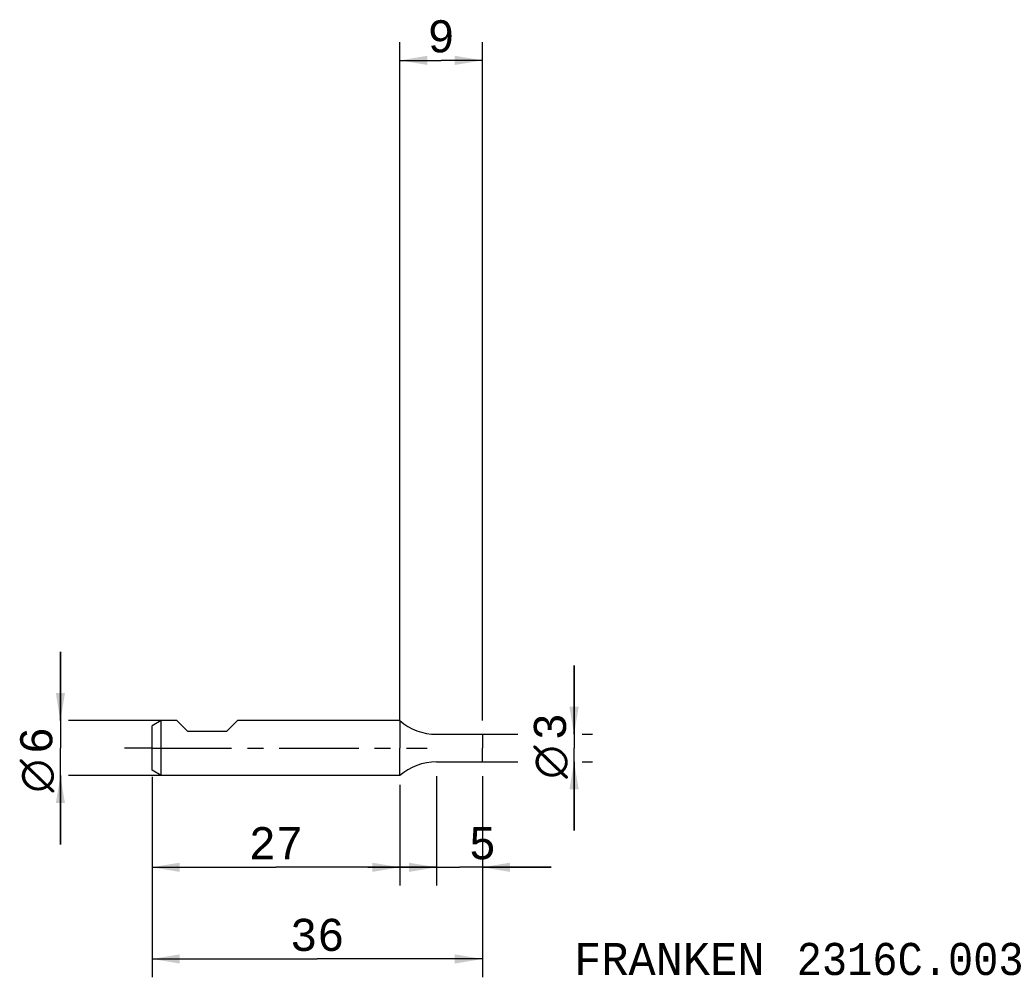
# Model space of a CAD drawing. Extents: x -41 to 66, y -25 to 79.
import ezdxf
from ezdxf.enums import TextEntityAlignment as Align

# ---------------------------------------------------------------- set-up
doc = ezdxf.new("R2010")
doc.units = 0
doc.header["$LTSCALE"] = 23.1
doc.linetypes.add('CENTER', pattern=[0.6, 0.375, -0.075, 0.075, -0.075])
doc.layers.get('0').update_dxf_attribs({"linetype": 'CONTINUOUS'})
for name, color, linetype in [('1', 4, 'CONTINUOUS'), ('2', 7, 'CONTINUOUS'), ('SK1', 4, 'CONTINUOUS'), ('SK2', 7, 'CONTINUOUS'), ('SK4', 2, 'CENTER'), ('SK6', 5, 'CONTINUOUS')]:
    doc.layers.add(name, color=color, linetype=linetype)
doc.styles.add('TEXTSTYLE_1', font='gdt', dxfattribs={"width": 0.8})
doc.styles.add('TEXTSTYLE_2', font='monos.ttf')
doc.dimstyles.new('DIMSTYLE_1', dxfattribs={"dimtxt": 3.5, "dimasz": 3, "dimexe": 2, "dimexo": 0, "dimgap": 0.875, "dimtad": 1, "dimdec": 3, "dimtxsty": 'TEXTSTYLE_2', "dimblk": '_FILLED', "dimblk1": '_FILLED', "dimblk2": '_FILLED', "dimcen": 0.09, "dimclrt": 5, "dimazin": 3, "dimtfac": 1, "dimtdec": 3, "dimtofl": 0, "dimtmove": 0, "dimatfit": 3, "dimtolj": 1})
doc.dimstyles.new('DIMSTYLE_2', dxfattribs={"dimtxt": 3.5, "dimasz": 3, "dimexe": 2, "dimexo": 0, "dimgap": 0.875, "dimtad": 1, "dimdec": 3, "dimtxsty": 'TEXTSTYLE_2', "dimblk": '_FILLED', "dimblk1": '_FILLED', "dimblk2": '_FILLED', "dimcen": 0.09, "dimclrt": 5, "dimazin": 3, "dimtp": 0.2, "dimtm": 0.2, "dimtfac": 1, "dimtdec": 3, "dimtofl": 0, "dimtmove": 0, "dimatfit": 3, "dimtolj": 1})
doc.dimstyles.new('DIMSTYLE_3', dxfattribs={"dimtxt": 3.5, "dimasz": 3, "dimexe": 2, "dimexo": 0, "dimgap": 0.875, "dimtad": 1, "dimdec": 3, "dimtxsty": 'TEXTSTYLE_2', "dimblk": '_FILLED', "dimblk1": '_FILLED', "dimblk2": '_FILLED', "dimcen": 0.09, "dimclrt": 5, "dimazin": 3, "dimtp": 0.1, "dimtm": 0.1, "dimtfac": 1, "dimtdec": 3, "dimtofl": 0, "dimtmove": 0, "dimatfit": 3, "dimtolj": 1})

# ---------------------------------------------------------------- blocks, each defined once
blk = doc.blocks.new('_FILLED')
at = {"color": 0, "linetype": 'BYBLOCK'}
blk.add_solid([(0, 0), (-1, 0.167), (-1, -0.167)], dxfattribs=at)
blk = doc.blocks.new('*D0')
at = {"layer": '2', "color": 7, "linetype": 'CONTINUOUS'}
for p, q in [((4, -3.06), (4, -15)), ((9, -3.06), (9, -6.88)), ((4, -13), (-3.5, -13)), ((-3.5, -13), (6.5, -13)), ((16.5, -13), (6.5, -13)), ((9, -13), (16.5, -13)), ((9, -13.88), (9, -15))]:
    blk.add_line(p, q, dxfattribs=at)
at = {"layer": '2', "color": 7, "linetype": 'CONTINUOUS', "xscale": 3, "yscale": 3, "zscale": 3}
blk.add_blockref('_FILLED', (4, -13), dxfattribs=at)
at = {"layer": '2', "color": 7, "linetype": 'CONTINUOUS', "xscale": 3, "yscale": 3, "zscale": 3, "rotation": 180}
blk.add_blockref('_FILLED', (9, -13), dxfattribs=at)
at = {"layer": '2', "color": 7, "linetype": 'CONTINUOUS', "style": 'TEXTSTYLE_2'}
blk.add_text('5', height=3.5, dxfattribs=at).set_placement((9, -12.12), align=Align.CENTER)
blk = doc.blocks.new('*D1')
at = {"layer": '2', "color": 7, "linetype": 'CONTINUOUS'}
for p, q in [((19, 1.5), (19, 9)), ((19, 9), (19, 0)), ((9, 1.5), (12.88, 1.5)), ((19.88, 1.5), (21, 1.5)), ((19, -9), (19, 0)), ((9, -1.5), (12.88, -1.5)), ((19, -1.5), (19, -9)), ((19.88, -1.5), (21, -1.5))]:
    blk.add_line(p, q, dxfattribs=at)
at = {"layer": '2', "color": 7, "linetype": 'CONTINUOUS', "xscale": 3, "yscale": 3, "zscale": 3}
for p, rotation in [((19, 1.5), 270), ((19, -1.5), 90)]:
    blk.add_blockref('_FILLED', p, dxfattribs=dict(at, rotation=rotation))
at = {"layer": '2', "color": 7, "linetype": 'CONTINUOUS'}
for s, style, p in [('3', 'TEXTSTYLE_2', (18.12, 2.33)), ('n', 'TEXTSTYLE_1', (18.12, -1.52))]:
    blk.add_text(s, height=3.5, rotation=90, dxfattribs=dict(at, style=style)).set_placement(p, align=Align.CENTER)
blk = doc.blocks.new('*D2')
at = {"layer": '2', "color": 7, "linetype": 'CONTINUOUS'}
for p, q in [((0, 3), (0, 77)), ((9, 3), (9, 77)), ((0, 75), (4.5, 75)), ((9, 75), (4.5, 75))]:
    blk.add_line(p, q, dxfattribs=at)
at = {"layer": '2', "color": 7, "linetype": 'CONTINUOUS', "xscale": 3, "yscale": 3, "zscale": 3, "rotation": 180}
blk.add_blockref('_FILLED', (0, 75), dxfattribs=at)
at = {"layer": '2', "color": 7, "linetype": 'CONTINUOUS', "xscale": 3, "yscale": 3, "zscale": 3}
blk.add_blockref('_FILLED', (9, 75), dxfattribs=at)
at = {"layer": '2', "color": 7, "linetype": 'CONTINUOUS', "style": 'TEXTSTYLE_2'}
blk.add_text('9', height=3.5, dxfattribs=at).set_placement((4.5, 75.875), align=Align.CENTER)
blk = doc.blocks.new('*D3')
at = {"layer": 'SK2', "color": 7, "linetype": 'CONTINUOUS'}
for p, q in [((-27, -3.14), (-27, -25)), ((9, -3.14), (9, -25)), ((-27, -23), (-9, -23)), ((9, -23), (-9, -23))]:
    blk.add_line(p, q, dxfattribs=at)
at = {"layer": 'SK2', "color": 7, "linetype": 'CONTINUOUS', "xscale": 3, "yscale": 3, "zscale": 3, "rotation": 180}
blk.add_blockref('_FILLED', (-27, -23), dxfattribs=at)
at = {"layer": 'SK2', "color": 7, "linetype": 'CONTINUOUS', "xscale": 3, "yscale": 3, "zscale": 3}
blk.add_blockref('_FILLED', (9, -23), dxfattribs=at)
at = {"layer": 'SK2', "color": 7, "linetype": 'CONTINUOUS', "style": 'TEXTSTYLE_2'}
blk.add_text('36', height=3.5, dxfattribs=at).set_placement((-9, -22.12), align=Align.CENTER)
blk = doc.blocks.new('*D4')
at = {"layer": 'SK2', "color": 7, "linetype": 'CONTINUOUS'}
for p, q in [((-37, 3), (-37, 10.5)), ((-37, 10.5), (-37, 0)), ((-26, 3), (-36.12, 3)), ((-37, -10.5), (-37, 0)), ((-37, -3), (-37, -10.5)), ((-26, -3), (-36.12, -3))]:
    blk.add_line(p, q, dxfattribs=at)
at = {"layer": 'SK2', "color": 7, "linetype": 'CONTINUOUS', "xscale": 3, "yscale": 3, "zscale": 3}
for p, rotation in [((-37, 3), 270), ((-37, -3), 90)]:
    blk.add_blockref('_FILLED', p, dxfattribs=dict(at, rotation=rotation))
at = {"layer": 'SK2', "color": 7, "linetype": 'CONTINUOUS'}
for s, style, p in [('6', 'TEXTSTYLE_2', (-37.88, 0.82)), ('n', 'TEXTSTYLE_1', (-37.88, -3.03))]:
    blk.add_text(s, height=3.5, rotation=90, dxfattribs=dict(at, style=style)).set_placement(p, align=Align.CENTER)
blk = doc.blocks.new('*D5')
at = {"layer": 'SK2', "color": 7, "linetype": 'CONTINUOUS'}
for p, q in [((-27, -4), (-27, -15)), ((0, -4), (0, -15)), ((-27, -13), (-13.5, -13)), ((0, -13), (-13.5, -13))]:
    blk.add_line(p, q, dxfattribs=at)
at = {"layer": 'SK2', "color": 7, "linetype": 'CONTINUOUS', "xscale": 3, "yscale": 3, "zscale": 3, "rotation": 180}
blk.add_blockref('_FILLED', (-27, -13), dxfattribs=at)
at = {"layer": 'SK2', "color": 7, "linetype": 'CONTINUOUS', "xscale": 3, "yscale": 3, "zscale": 3}
blk.add_blockref('_FILLED', (0, -13), dxfattribs=at)
at = {"layer": 'SK2', "color": 7, "linetype": 'CONTINUOUS', "style": 'TEXTSTYLE_2'}
blk.add_text('27', height=3.5, dxfattribs=at).set_placement((-13.5, -12.125), align=Align.CENTER)

msp = doc.modelspace()

# ---------------------------------------------------------------- linework, layer by layer
at = {"layer": '1', "color": 4, "linetype": 'CONTINUOUS'}
for p, q in [((0, 3), (0, 0)), ((3.997, 1.5), (9, 1.5)), ((9, 1.5), (9, 0)), ((0, -3), (0, 0)), ((9, -1.5), (9, 0)), ((3.997, -1.5), (9, -1.5))]:
    msp.add_line(p, q, dxfattribs=at)
for centre, start, end in [((3.997, 7.5753), 228.859636, 270), ((3.997, -7.5753), 90, 131.140364)]:
    msp.add_arc(centre, 6.0753, start, end, dxfattribs=at)
at = {"layer": 'SK1', "color": 4, "linetype": 'CONTINUOUS'}
for p, q in [((-26, 3), (-27, 2.4226)), ((-27, -2.4226), (-27, 2.4226)), ((-24.3, 3), (-26, 3)), ((-26, -3), (-26, 3)), ((-23.1, 1.8), (-24.3, 3)), ((-18.9, 1.8), (-17.7, 3)), ((0, 3), (-17.7, 3)), ((-18.9, 1.8), (-23.1, 1.8)), ((-26, -3), (-27, -2.4226)), ((0, -3), (-26, -3))]:
    msp.add_line(p, q, dxfattribs=at)
at = {"layer": 'SK4', "color": 2, "linetype": 'CENTER'}
for q in [(-30, 0), (3, 0)]:
    msp.add_line((-27, 0), q, dxfattribs=at)

# ---------------------------------------------------------------- texts
at = {"layer": 'SK6', "color": 5, "linetype": 'CONTINUOUS', "style": 'TEXTSTYLE_2'}
for s, p in [('FRANKEN ', (19, -24.75)), ('2316C.003', (43.2452, -24.75))]:
    msp.add_text(s, height=3.5, dxfattribs=at).set_placement(p)

# ---------------------------------------------------------------- dimensions: what is measured, and where the dimension line sits
at = {"layer": '2', "color": 2, "linetype": 'CONTINUOUS'}
for base, p1, p2, dimstyle, picture, middle in [((9, 75), (0, 3), (9, 3), 'DIMSTYLE_2', '*D2', (4.4933, 75)), ((9, -13), (4, -3.0618), (9, -3.0618), 'DIMSTYLE_1', '*D0', (8.9665, -13))]:
    dim = msp.add_linear_dim(base=base, p1=p1, p2=p2, dimstyle=dimstyle, dxfattribs=at)
    dim.commit()
    dim.dimension.update_dxf_attribs({"geometry": picture, "text_midpoint": middle, "dimtype": 160})
dim = msp.add_linear_dim(base=(19, -1.5), p1=(9, 1.5), p2=(9, -1.5), angle=270, text='%%c<>', dimstyle='DIMSTYLE_1', dxfattribs=at)
dim.commit()
dim.dimension.update_dxf_attribs({"geometry": '*D1', "text_midpoint": (19, 0), "dimtype": 160})
at = {"layer": 'SK2', "color": 2, "linetype": 'CONTINUOUS'}
dim = msp.add_linear_dim(base=(-37, -3), p1=(-26, 3), p2=(-26, -3), angle=270, text='%%c<> ', dimstyle='DIMSTYLE_3', dxfattribs=at)
dim.commit()
dim.dimension.update_dxf_attribs({"geometry": '*D4', "text_midpoint": (-37, -1.5153), "dimtype": 160})
for base, p1, p2, dimstyle, picture, middle in [((9, -23), (-27, -3.1415), (9, -3.1415), 'DIMSTYLE_1', '*D3', (-9.0217, -23)), ((0, -13), (-27, -4), (0, -4), 'DIMSTYLE_2', '*D5', (-13.515, -13))]:
    dim = msp.add_linear_dim(base=base, p1=p1, p2=p2, dimstyle=dimstyle, dxfattribs=at)
    dim.commit()
    dim.dimension.update_dxf_attribs({"geometry": picture, "text_midpoint": middle, "dimtype": 160})

doc.saveas('drawing.dxf')
